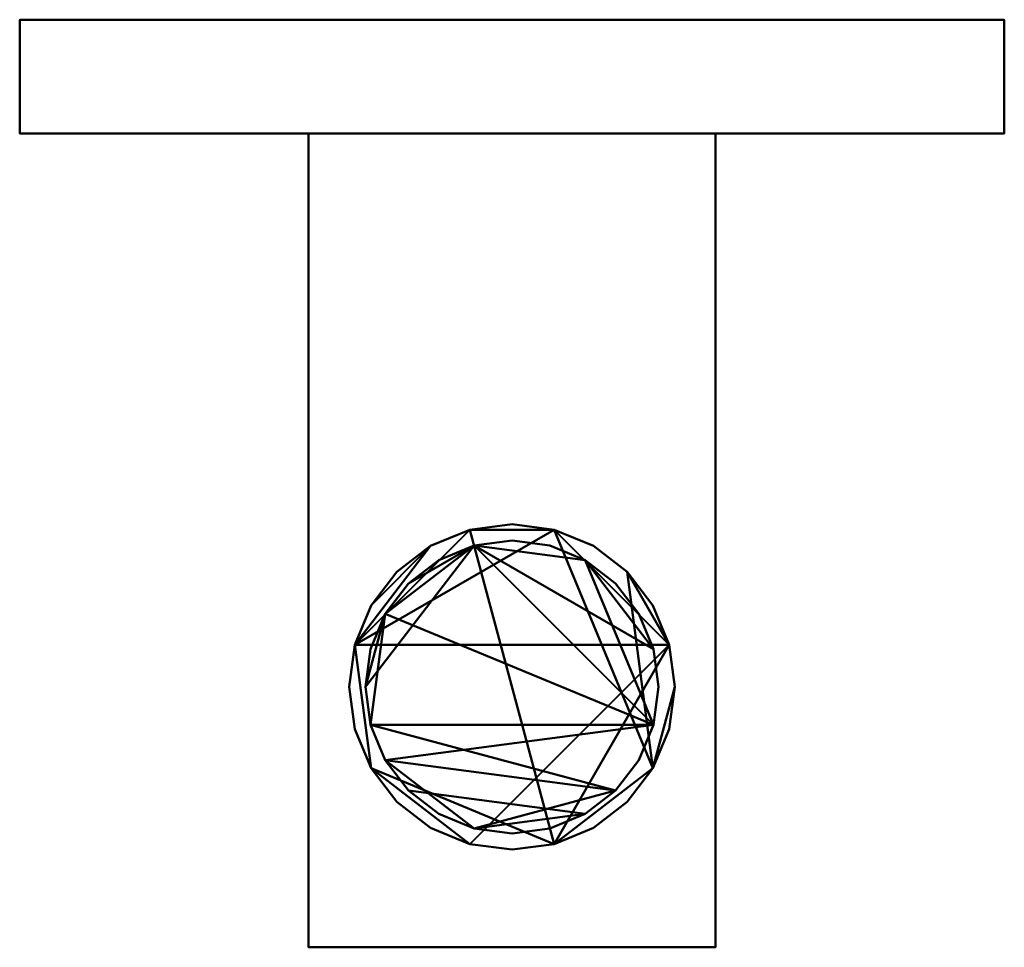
# Model space of a CAD drawing. Header units: millimetres. Extents: x -30.2 to 30.2, y -57 to 0.
import ezdxf

# ---------------------------------------------------------------- set-up
doc = ezdxf.new("R2010")
doc.units = ezdxf.units.MM
doc.layers.add('A-GENM', color=13, linetype='Continuous', lineweight=30)

# ---------------------------------------------------------------- blocks, each defined once
blk = doc.blocks.new('FFAS9142-000500BT0_INITIAL - FFAS9142-000500BT0-3522-View 1')
at = {"layer": 'A-GENM', "lineweight": 40}
mesh = blk.add_polyface(dxfattribs=at)
corners = [(30.25, 0, -30.25), (-30.25, 0, -30.25), (-30.25, 0, 30.25), (30.25, 0, 30.25)]
mesh.append_faces([[corners[k] for k in face] for face in [(0, 1, 2, 3)]])
mesh = blk.add_polyface(dxfattribs=at)
corners = [(30.25, -7, 30.25), (30.25, 0, 30.25), (-30.25, 0, 30.25), (-30.25, -7, 30.25)]
mesh.append_faces([[corners[k] for k in face] for face in [(0, 1, 2, 3)]])
mesh = blk.add_polyface(dxfattribs=at)
corners = [(-30.25, -7, 30.25), (-30.25, 0, 30.25), (-30.25, 0, -30.25), (-30.25, -7, -30.25)]
mesh.append_faces([[corners[k] for k in face] for face in [(0, 1, 2, 3)]])
mesh = blk.add_polyface(dxfattribs=at)
corners = [(-30.25, -7, -30.25), (-30.25, 0, -30.25), (30.25, 0, -30.25), (30.25, -7, -30.25)]
mesh.append_faces([[corners[k] for k in face] for face in [(0, 1, 2, 3)]])
mesh = blk.add_polyface(dxfattribs=at)
corners = [(30.25, -7, -30.25), (30.25, 0, -30.25), (30.25, 0, 30.25), (30.25, -7, 30.25)]
mesh.append_faces([[corners[k] for k in face] for face in [(0, 1, 2, 3)]])
mesh = blk.add_polyface(dxfattribs=at)
corners = [(-30.25, -7, 30.25), (-30.25, -7, -30.25), (30.25, -7, -30.25), (30.25, -7, 30.25)]
mesh.append_faces([[corners[k] for k in face] for face in [(0, 1, 2, 3)]])
mesh = blk.add_polyface(dxfattribs=at)
corners = [(12.5, -7, -12.5), (-12.5, -7, -12.5), (-12.5, -7, 12.5), (12.5, -7, 12.5)]
mesh.append_faces([[corners[k] for k in face] for face in [(0, 1, 2, 3)]])
mesh = blk.add_polyface(dxfattribs=at)
corners = [(12.5, -57, 12.5), (12.5, -7, 12.5), (-12.5, -7, 12.5), (-12.5, -57, 12.5)]
mesh.append_faces([[corners[k] for k in face] for face in [(0, 1, 2, 3)]])
mesh = blk.add_polyface(dxfattribs=at)
corners = [(-12.5, -57, 12.5), (-12.5, -7, 12.5), (-12.5, -7, -12.5), (-12.5, -57, -12.5)]
mesh.append_faces([[corners[k] for k in face] for face in [(0, 1, 2, 3)]])
mesh = blk.add_polyface(dxfattribs=at)
corners = [(-12.5, -57, -12.5), (-12.5, -7, -12.5), (12.5, -7, -12.5), (12.5, -57, -12.5)]
mesh.append_faces([[corners[k] for k in face] for face in [(0, 1, 2, 3)]])
mesh = blk.add_polyface(dxfattribs=at)
corners = [(12.5, -57, -12.5), (12.5, -7, -12.5), (12.5, -7, 12.5), (12.5, -57, 12.5)]
mesh.append_faces([[corners[k] for k in face] for face in [(0, 1, 2, 3)]])
mesh = blk.add_polyface(dxfattribs=at)
corners = [(0, -51, -14.5), (-2.588, -50.659, -14.5), (-5, -49.66, -14.5), (-7.071, -48.071, -14.5), (-8.66, -46, -14.5), (-9.659, -43.588, -14.5), (-10, -41, -14.5), (-9.659, -38.412, -14.5), (-8.66, -36, -14.5), (-7.071, -33.929, -14.5), (-5, -32.34, -14.5), (-2.588, -31.341, -14.5), (0, -31, -14.5), (2.588, -31.341, -14.5), (5, -32.34, -14.5), (7.071, -33.929, -14.5), (8.66, -36, -14.5), (9.659, -38.412, -14.5), (10, -41, -14.5), (9.659, -43.588, -14.5), (8.66, -46, -14.5), (7.071, -48.071, -14.5), (5, -49.66, -14.5), (2.588, -50.659, -14.5)]
mesh.append_faces([[corners[k] for k in face] for face in [(10, 7, 8, 9), (17, 15, 16)]], dxfattribs={"vtx0": -1})
mesh.append_faces([[corners[k] for k in face] for face in [(1, 17, 23, 0)]], dxfattribs={"vtx0": -1, "vtx1": -1})
mesh.append_faces([[corners[k] for k in face] for face in [(7, 13, 17)]], dxfattribs={"vtx0": -1, "vtx1": -1, "vtx2": -1})
mesh.append_faces([[corners[k] for k in face] for face in [(7, 17, 1, 4)]], dxfattribs={"vtx0": -1, "vtx1": -1, "vtx2": -1, "vtx3": -1})
mesh.append_faces([[corners[k] for k in face] for face in [(7, 10, 11, 13)]], dxfattribs={"vtx0": -1, "vtx2": -1, "vtx3": -1})
mesh.append_faces([[corners[k] for k in face] for face in [(22, 23, 20, 21), (19, 20, 18)]], dxfattribs={"vtx1": -1})
mesh.append_faces([[corners[k] for k in face] for face in [(17, 18, 20, 23)]], dxfattribs={"vtx1": -1, "vtx2": -1, "vtx3": -1})
mesh.append_faces([[corners[k] for k in face] for face in [(2, 3, 4, 1), (11, 12, 13)]], dxfattribs={"vtx2": -1})
mesh.append_faces([[corners[k] for k in face] for face in [(13, 14, 15, 17)]], dxfattribs={"vtx2": -1, "vtx3": -1})
mesh.append_faces([[corners[k] for k in face] for face in [(4, 5, 6, 7)]], dxfattribs={"vtx3": -1})
mesh = blk.add_polyface(dxfattribs=at)
corners = [(0, -51, -12.5), (2.588, -50.659, -12.5), (5, -49.66, -12.5), (7.071, -48.071, -12.5), (8.66, -46, -12.5), (9.659, -43.588, -12.5), (10, -41, -12.5), (9.659, -38.412, -12.5), (8.66, -36, -12.5), (7.071, -33.929, -12.5), (5, -32.34, -12.5), (2.588, -31.341, -12.5), (0, -31, -12.5), (-2.588, -31.341, -12.5), (-5, -32.34, -12.5), (-7.071, -33.929, -12.5), (-8.66, -36, -12.5), (-9.659, -38.412, -12.5), (-10, -41, -12.5), (-9.659, -43.588, -12.5), (-8.66, -46, -12.5), (-7.071, -48.071, -12.5), (-5, -49.66, -12.5), (-2.588, -50.659, -12.5)]
mesh.append_faces([[corners[k] for k in face] for face in [(9, 7, 8), (16, 14, 15), (13, 11, 12)]], dxfattribs={"vtx0": -1})
mesh.append_faces([[corners[k] for k in face] for face in [(1, 4, 11, 13), (20, 1, 13, 17)]], dxfattribs={"vtx0": -1, "vtx1": -1, "vtx2": -1, "vtx3": -1})
mesh.append_faces([[corners[k] for k in face] for face in [(17, 13, 14, 16)]], dxfattribs={"vtx0": -1, "vtx2": -1})
mesh.append_faces([[corners[k] for k in face] for face in [(4, 6, 7, 9)]], dxfattribs={"vtx0": -1, "vtx2": -1, "vtx3": -1})
mesh.append_faces([[corners[k] for k in face] for face in [(2, 3, 4, 1), (4, 5, 6), (18, 19, 20, 17)]], dxfattribs={"vtx2": -1})
mesh.append_faces([[corners[k] for k in face] for face in [(9, 10, 11, 4), (23, 0, 1, 20)]], dxfattribs={"vtx2": -1, "vtx3": -1})
mesh.append_faces([[corners[k] for k in face] for face in [(20, 21, 22, 23)]], dxfattribs={"vtx3": -1})
mesh = blk.add_polyface(dxfattribs=at)
corners = [(0, -31, -14.5), (-2.588, -31.341, -14.5), (-5, -32.34, -14.5), (-7.071, -33.929, -14.5), (-8.66, -36, -14.5), (-9.659, -38.412, -14.5), (-10, -41, -14.5), (-9.659, -43.588, -14.5), (-8.66, -46, -14.5), (-7.071, -48.071, -14.5), (-5, -49.66, -14.5), (-2.588, -50.659, -14.5), (0, -51, -14.5), (0, -51, -12.5), (-2.588, -50.659, -12.5), (-5, -49.66, -12.5), (-7.071, -48.071, -12.5), (-8.66, -46, -12.5), (-9.659, -43.588, -12.5), (-10, -41, -12.5), (-9.659, -38.412, -12.5), (-8.66, -36, -12.5), (-7.071, -33.929, -12.5), (-5, -32.34, -12.5), (-2.588, -31.341, -12.5), (0, -31, -12.5)]
mesh.append_faces([[corners[k] for k in face] for face in [(13, 14, 11, 12), (0, 1, 24, 25)]], dxfattribs={"vtx1": -1})
mesh.append_faces([[corners[k] for k in face] for face in [(14, 15, 10, 11), (16, 17, 8, 9), (15, 16, 9, 10), (17, 18, 7, 8), (6, 7, 18, 19), (19, 20, 5, 6), (20, 21, 4, 5), (22, 23, 2, 3), (21, 22, 3, 4), (23, 24, 1, 2)]], dxfattribs={"vtx1": -1, "vtx3": -1})
mesh = blk.add_polyface(dxfattribs=at)
corners = [(0, -51, -14.5), (2.588, -50.659, -14.5), (5, -49.66, -14.5), (7.071, -48.071, -14.5), (8.66, -46, -14.5), (9.659, -43.588, -14.5), (10, -41, -14.5), (9.659, -38.412, -14.5), (8.66, -36, -14.5), (7.071, -33.929, -14.5), (5, -32.34, -14.5), (2.588, -31.341, -14.5), (0, -31, -14.5), (0, -31, -12.5), (2.588, -31.341, -12.5), (5, -32.34, -12.5), (7.071, -33.929, -12.5), (8.66, -36, -12.5), (9.659, -38.412, -12.5), (10, -41, -12.5), (9.659, -43.588, -12.5), (8.66, -46, -12.5), (7.071, -48.071, -12.5), (5, -49.66, -12.5), (2.588, -50.659, -12.5), (0, -51, -12.5)]
mesh.append_faces([[corners[k] for k in face] for face in [(13, 14, 11, 12), (0, 1, 24, 25)]], dxfattribs={"vtx1": -1})
mesh.append_faces([[corners[k] for k in face] for face in [(14, 15, 10, 11), (16, 17, 8, 9), (15, 16, 9, 10), (17, 18, 7, 8), (6, 7, 18, 19), (19, 20, 5, 6), (20, 21, 4, 5), (22, 23, 2, 3), (21, 22, 3, 4), (23, 24, 1, 2)]], dxfattribs={"vtx1": -1, "vtx3": -1})
mesh = blk.add_polyface(dxfattribs=at)
corners = [(9, -41, -25.5), (8.693, -43.329, -25.5), (7.794, -45.5, -25.5), (6.364, -47.364, -25.5), (4.5, -48.794, -25.5), (2.329, -49.693, -25.5), (0, -50, -25.5), (-2.329, -49.693, -25.5), (-4.5, -48.794, -25.5), (-6.364, -47.364, -25.5), (-7.794, -45.5, -25.5), (-8.693, -43.329, -25.5), (-9, -41, -25.5), (-8.693, -38.671, -25.5), (-7.794, -36.5, -25.5), (-6.364, -34.636, -25.5), (-4.5, -33.206, -25.5), (-2.329, -32.307, -25.5), (0, -32, -25.5), (2.329, -32.307, -25.5), (4.5, -33.206, -25.5), (6.364, -34.636, -25.5), (7.794, -36.5, -25.5), (8.693, -38.671, -25.5)]
mesh.append_faces([[corners[k] for k in face] for face in [(17, 15, 16), (14, 12, 13)]], dxfattribs={"vtx0": -1})
mesh.append_faces([[corners[k] for k in face] for face in [(17, 20, 23)]], dxfattribs={"vtx0": -1, "vtx1": -1, "vtx2": -1})
mesh.append_faces([[corners[k] for k in face] for face in [(17, 1, 11, 12), (17, 12, 14, 15)]], dxfattribs={"vtx0": -1, "vtx1": -1, "vtx3": -1})
mesh.append_faces([[corners[k] for k in face] for face in [(3, 4, 7), (0, 1, 17, 23)]], dxfattribs={"vtx1": -1, "vtx2": -1})
mesh.append_faces([[corners[k] for k in face] for face in [(10, 11, 3, 7)]], dxfattribs={"vtx1": -1, "vtx2": -1, "vtx3": -1})
mesh.append_faces([[corners[k] for k in face] for face in [(21, 22, 23, 20)]], dxfattribs={"vtx2": -1})
mesh.append_faces([[corners[k] for k in face] for face in [(1, 2, 3, 11)]], dxfattribs={"vtx2": -1, "vtx3": -1})
mesh.append_faces([[corners[k] for k in face] for face in [(7, 8, 9, 10), (4, 5, 6, 7), (17, 18, 19, 20)]], dxfattribs={"vtx3": -1})
mesh = blk.add_polyface(dxfattribs=at)
corners = [(9, -41, -14.5), (8.693, -38.671, -14.5), (7.794, -36.5, -14.5), (6.364, -34.636, -14.5), (4.5, -33.206, -14.5), (2.329, -32.307, -14.5), (0, -32, -14.5), (-2.329, -32.307, -14.5), (-4.5, -33.206, -14.5), (-6.364, -34.636, -14.5), (-7.794, -36.5, -14.5), (-8.693, -38.671, -14.5), (-9, -41, -14.5), (-8.693, -43.329, -14.5), (-7.794, -45.5, -14.5), (-6.364, -47.364, -14.5), (-4.5, -48.794, -14.5), (-2.329, -49.693, -14.5), (0, -50, -14.5), (2.329, -49.693, -14.5), (4.5, -48.794, -14.5), (6.364, -47.364, -14.5), (7.794, -45.5, -14.5), (8.693, -43.329, -14.5)]
mesh.append_faces([[corners[k] for k in face] for face in [(23, 4, 7, 10)]], dxfattribs={"vtx0": -1, "vtx1": -1, "vtx2": -1, "vtx3": -1})
mesh.append_faces([[corners[k] for k in face] for face in [(23, 10, 13, 14)]], dxfattribs={"vtx0": -1, "vtx1": -1, "vtx3": -1})
mesh.append_faces([[corners[k] for k in face] for face in [(21, 14, 15, 20)]], dxfattribs={"vtx0": -1, "vtx2": -1})
mesh.append_faces([[corners[k] for k in face] for face in [(3, 4, 1, 2)]], dxfattribs={"vtx1": -1})
mesh.append_faces([[corners[k] for k in face] for face in [(0, 1, 4, 23)]], dxfattribs={"vtx1": -1, "vtx2": -1})
mesh.append_faces([[corners[k] for k in face] for face in [(5, 6, 7, 4), (18, 19, 20, 17)]], dxfattribs={"vtx2": -1})
mesh.append_faces([[corners[k] for k in face] for face in [(15, 16, 17, 20), (21, 22, 23, 14)]], dxfattribs={"vtx2": -1, "vtx3": -1})
mesh.append_faces([[corners[k] for k in face] for face in [(7, 8, 9, 10), (10, 11, 12, 13)]], dxfattribs={"vtx3": -1})
mesh = blk.add_polyface(dxfattribs=at)
corners = [(9, -41, -25.5), (8.693, -38.671, -25.5), (7.794, -36.5, -25.5), (6.364, -34.636, -25.5), (4.5, -33.206, -25.5), (2.329, -32.307, -25.5), (0, -32, -25.5), (-2.329, -32.307, -25.5), (-4.5, -33.206, -25.5), (-6.364, -34.636, -25.5), (-7.794, -36.5, -25.5), (-8.693, -38.671, -25.5), (-9, -41, -25.5), (-9, -41, -14.5), (-8.693, -38.671, -14.5), (-7.794, -36.5, -14.5), (-6.364, -34.636, -14.5), (-4.5, -33.206, -14.5), (-2.329, -32.307, -14.5), (0, -32, -14.5), (2.329, -32.307, -14.5), (4.5, -33.206, -14.5), (6.364, -34.636, -14.5), (7.794, -36.5, -14.5), (8.693, -38.671, -14.5), (9, -41, -14.5)]
mesh.append_faces([[corners[k] for k in face] for face in [(13, 14, 11, 12), (0, 1, 24, 25)]], dxfattribs={"vtx1": -1})
mesh.append_faces([[corners[k] for k in face] for face in [(14, 15, 10, 11), (16, 17, 8, 9), (15, 16, 9, 10), (17, 18, 7, 8), (6, 7, 18, 19), (19, 20, 5, 6), (20, 21, 4, 5), (22, 23, 2, 3), (21, 22, 3, 4), (23, 24, 1, 2)]], dxfattribs={"vtx1": -1, "vtx3": -1})
mesh = blk.add_polyface(dxfattribs=at)
corners = [(-9, -41, -25.5), (-8.693, -43.329, -25.5), (-7.794, -45.5, -25.5), (-6.364, -47.364, -25.5), (-4.5, -48.794, -25.5), (-2.329, -49.693, -25.5), (0, -50, -25.5), (2.329, -49.693, -25.5), (4.5, -48.794, -25.5), (6.364, -47.364, -25.5), (7.794, -45.5, -25.5), (8.693, -43.329, -25.5), (9, -41, -25.5), (9, -41, -14.5), (8.693, -43.329, -14.5), (7.794, -45.5, -14.5), (6.364, -47.364, -14.5), (4.5, -48.794, -14.5), (2.329, -49.693, -14.5), (0, -50, -14.5), (-2.329, -49.693, -14.5), (-4.5, -48.794, -14.5), (-6.364, -47.364, -14.5), (-7.794, -45.5, -14.5), (-8.693, -43.329, -14.5), (-9, -41, -14.5)]
mesh.append_faces([[corners[k] for k in face] for face in [(13, 14, 11, 12), (0, 1, 24, 25)]], dxfattribs={"vtx1": -1})
mesh.append_faces([[corners[k] for k in face] for face in [(14, 15, 10, 11), (16, 17, 8, 9), (15, 16, 9, 10), (17, 18, 7, 8), (6, 7, 18, 19), (19, 20, 5, 6), (20, 21, 4, 5), (22, 23, 2, 3), (21, 22, 3, 4), (23, 24, 1, 2)]], dxfattribs={"vtx1": -1, "vtx3": -1})
mesh = blk.add_polyface(dxfattribs=at)
corners = [(-12.5, -57, 12.5), (-12.5, -57, -12.5), (12.5, -57, -12.5), (12.5, -57, 12.5)]
mesh.append_faces([[corners[k] for k in face] for face in [(0, 1, 2, 3)]])

msp = doc.modelspace()

# ---------------------------------------------------------------- block references
at = {"layer": 'A-GENM', "lineweight": 40}
msp.add_blockref('FFAS9142-000500BT0_INITIAL - FFAS9142-000500BT0-3522-View 1', (0, 0), dxfattribs=at)

doc.saveas('drawing.dxf')
